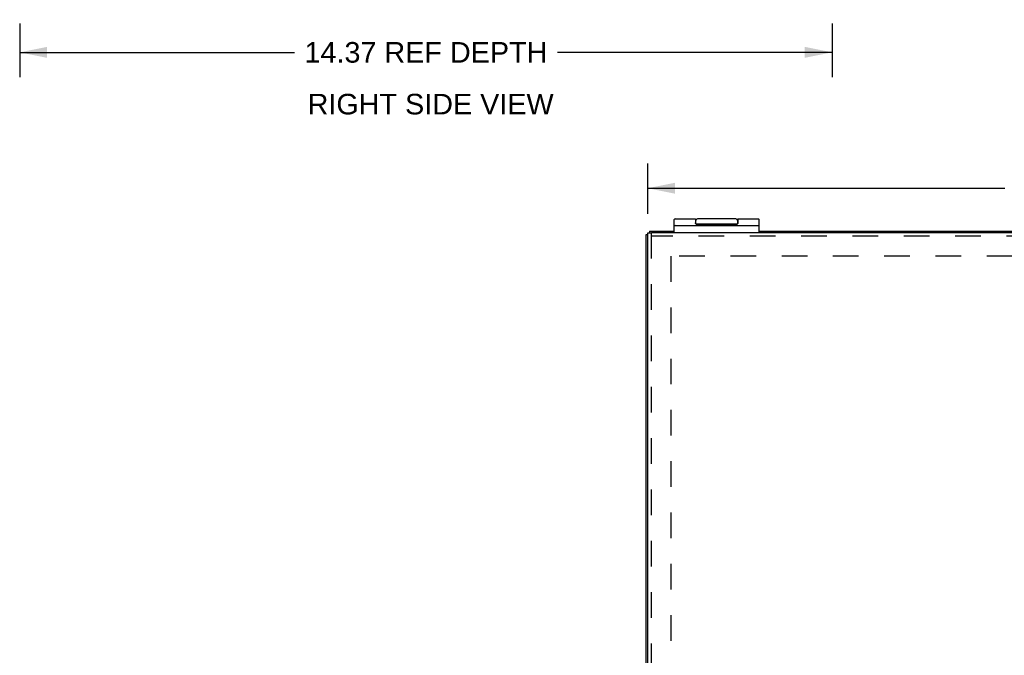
# Model space of a CAD drawing. Header units: inches. Extents: x 0 to 82.5, y 0 to 53.4.
# Tile 83 of 128: x 42.4 to 59.9, y 11.2 to 22.5. Entities that reach past the tile are written whole.
import ezdxf

# ---------------------------------------------------------------- set-up
doc = ezdxf.new("R2010")
doc.units = ezdxf.units.IN
doc.header["$LTSCALE"] = 4.538835
doc.header["$MEASUREMENT"] = 0
doc.linetypes.add('HIDDEN', pattern=[0.2, 0.1, -0.1])
doc.layers.get('0').update_dxf_attribs({"linetype": 'CONTINUOUS'})
for name, color, linetype in [('DEFAULT_2', 8, 'HIDDEN'), ('DIMENSIONS', 7, 'CONTINUOUS'), ('DOOR_ASSEMBLY', 7, 'CONTINUOUS')]:
    doc.layers.add(name, color=color, linetype=linetype)
doc.styles.get("Standard").update_dxf_attribs({"font": 'arial.ttf'})
doc.dimstyles.new('DIMSTYLE_2', dxfattribs={"dimtxt": 0.364078, "dimasz": 0.485437, "dimexe": 0.09, "dimexo": 0.07, "dimgap": 0.0375, "dimtad": 0, "dimtih": 1, "dimtoh": 1, "dimzin": 4, "dimdsep": 46, "dimtxsty": 'Standard', "dimblk": '_FILLED', "dimblk1": '_FILLED', "dimblk2": '_FILLED', "dimcen": 0.09, "dimadec": 3, "dimazin": 1, "dimtfac": 1, "dimtdec": 3, "dimtofl": 0, "dimtmove": 0, "dimatfit": 3, "dimldrblk": '_FILLED', "dimfxl": 0, "dimtolj": 1, "dimtzin": 4, "dimarcsym": 0})

# ---------------------------------------------------------------- blocks, each defined once
blk = doc.blocks.new('_FILLED')
at = {"color": 0, "linetype": 'ByBlock'}
blk.add_solid([(0, 0), (-1, 0.2), (-1, -0.2)], dxfattribs=at)
blk = doc.blocks.new('*D3')
at = {"layer": 'DIMENSIONS', "color": 2, "linetype": 'Continuous'}
for p, q in [((42.437, 22.421), (42.437, 21.476)), ((56.807, 22.421), (56.807, 21.476)), ((42.437, 21.913), (47.295, 21.913)), ((56.807, 21.913), (51.949, 21.913))]:
    blk.add_line(p, q, dxfattribs=at)
at = {"layer": 'DIMENSIONS', "color": 2, "linetype": 'Continuous', "xscale": 0.4854368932, "yscale": 0.4854368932, "zscale": 0.4854368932, "rotation": 180}
blk.add_blockref('_FILLED', (42.437, 21.913), dxfattribs=at)
at = {"layer": 'DIMENSIONS', "color": 2, "linetype": 'Continuous', "xscale": 0.4854368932, "yscale": 0.4854368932, "zscale": 0.4854368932}
blk.add_blockref('_FILLED', (56.807, 21.913), dxfattribs=at)
at = {"layer": 'DIMENSIONS', "color": 2, "linetype": 'Continuous', "insert": (49.622, 22.095), "char_height": 0.36408, "width": 4.28908, "attachment_point": 2, "line_spacing_factor": 0.9}
blk.add_mtext('14.37 REF DEPTH', dxfattribs=at)
blk = doc.blocks.new('*D19')
at = {"layer": 'DIMENSIONS', "color": 2, "linetype": 'Continuous'}
for p, q in [((53.544, 19.057), (53.544, 19.946)), ((69.484, 19.057), (69.484, 19.946)), ((53.544, 19.509), (59.863, 19.509)), ((69.484, 19.509), (63.164, 19.509))]:
    blk.add_line(p, q, dxfattribs=at)
at = {"layer": 'DIMENSIONS', "color": 2, "linetype": 'Continuous', "xscale": 0.4854368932, "yscale": 0.4854368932, "zscale": 0.4854368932, "rotation": 180}
blk.add_blockref('_FILLED', (53.544, 19.509), dxfattribs=at)
at = {"layer": 'DIMENSIONS', "color": 2, "linetype": 'Continuous', "xscale": 0.4854368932, "yscale": 0.4854368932, "zscale": 0.4854368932}
blk.add_blockref('_FILLED', (69.484, 19.509), dxfattribs=at)
at = {"layer": 'DIMENSIONS', "color": 2, "linetype": 'Continuous', "insert": (61.514, 19.691), "char_height": 0.3641, "width": 2.93698, "attachment_point": 2, "line_spacing_factor": 0.9}
blk.add_mtext('15.94 DOOR', dxfattribs=at)

msp = doc.modelspace()

# ---------------------------------------------------------------- linework, layer by layer
at = {"color": 7, "linetype": 'Continuous'}
for p, q in [((53.514, 1.858), (53.514, 18.688)), ((53.514, 18.688), (53.544, 18.688)), ((53.574, 18.747), (53.574, 18.718)), ((53.574, 18.747), (54.014, 18.747)), ((55.514, 18.747), (60.764, 18.747))]:
    msp.add_line(p, q, dxfattribs=at)
at = {"layer": 'DEFAULT_2', "color": 8, "linetype": 'HIDDEN'}
for p, q in [((53.951, 18.309), (53.951, 3.185)), ((69.076, 18.309), (53.951, 18.309))]:
    msp.add_line(p, q, dxfattribs=at)
at = {"layer": 'DOOR_ASSEMBLY', "color": 7, "linetype": 'Continuous'}
for p, q in [((54.014, 18.718), (54.014, 18.954)), ((54.027, 18.967), (54.389, 18.967)), ((54.027, 18.848), (55.501, 18.848)), ((54.389, 18.967), (54.389, 18.898)), ((54.394, 18.888), (54.39, 18.888)), ((54.39, 18.848), (54.39, 18.858)), ((54.39, 18.858), (55.14, 18.858)), ((54.394, 18.883), (54.394, 18.937)), ((54.399, 18.882), (55.129, 18.882)), ((55.104, 18.967), (54.424, 18.967)), ((54.639, 18.848), (54.639, 18.858)), ((54.653, 18.848), (54.653, 18.858)), ((54.888, 18.848), (54.888, 18.858)), ((55.036, 18.848), (55.036, 18.858)), ((55.134, 18.937), (55.134, 18.883)), ((55.137, 18.888), (55.134, 18.888)), ((55.134, 18.848), (55.134, 18.858)), ((55.139, 18.967), (55.501, 18.967)), ((55.14, 18.848), (55.14, 18.858)), ((55.514, 18.718), (55.514, 18.954)), ((53.544, 2.778), (53.544, 18.718)), ((53.544, 18.718), (53.604, 18.718)), ((69.419, 18.718), (53.609, 18.718))]:
    msp.add_line(p, q, dxfattribs=at)
at = {"layer": 'DOOR_ASSEMBLY', "color": 8, "linetype": 'HIDDEN'}
for p, q in [((53.604, 18.718), (53.604, 2.778)), ((69.419, 18.658), (53.609, 18.658))]:
    msp.add_line(p, q, dxfattribs=at)
at = {"layer": 'DOOR_ASSEMBLY', "color": 7, "linetype": 'Continuous'}
for points in [[(54.399, 18.882), (54.399, 18.882), (54.398, 18.882), (54.398, 18.882), (54.398, 18.882), (54.398, 18.882), (54.398, 18.882), (54.398, 18.882), (54.398, 18.882), (54.398, 18.882), (54.398, 18.882), (54.397, 18.882), (54.397, 18.882), (54.397, 18.882), (54.397, 18.882), (54.397, 18.882), (54.397, 18.882), (54.397, 18.882), (54.397, 18.882), (54.397, 18.882), (54.396, 18.882), (54.396, 18.882), (54.396, 18.882), (54.396, 18.882), (54.396, 18.882), (54.396, 18.882), (54.396, 18.882), (54.396, 18.882), (54.396, 18.882), (54.395, 18.883), (54.395, 18.883), (54.395, 18.883), (54.395, 18.883), (54.395, 18.883), (54.395, 18.883), (54.395, 18.883), (54.395, 18.883), (54.395, 18.883), (54.394, 18.883), (54.394, 18.883), (54.394, 18.883), (54.394, 18.883), (54.394, 18.883), (54.394, 18.883), (54.394, 18.883), (54.394, 18.884), (54.393, 18.884), (54.393, 18.884), (54.393, 18.884), (54.393, 18.884), (54.393, 18.884), (54.393, 18.884), (54.393, 18.884), (54.393, 18.884), (54.392, 18.884), (54.392, 18.885), (54.392, 18.885), (54.392, 18.885), (54.392, 18.885), (54.392, 18.885), (54.392, 18.885), (54.392, 18.885), (54.392, 18.886), (54.391, 18.886), (54.391, 18.886), (54.391, 18.886), (54.391, 18.886), (54.391, 18.886), (54.391, 18.887), (54.391, 18.887), (54.391, 18.887), (54.39, 18.887), (54.39, 18.888), (54.39, 18.888), (54.39, 18.888), (54.39, 18.888), (54.39, 18.889), (54.39, 18.889), (54.39, 18.889), (54.39, 18.889), (54.39, 18.89), (54.389, 18.89), (54.389, 18.89), (54.389, 18.891), (54.389, 18.891), (54.389, 18.891), (54.389, 18.892), (54.389, 18.892), (54.389, 18.893), (54.389, 18.893), (54.389, 18.894), (54.389, 18.894), (54.389, 18.895), (54.389, 18.895), (54.389, 18.896), (54.389, 18.896), (54.389, 18.897), (54.389, 18.898)], [(55.139, 18.967), (55.139, 18.898), (55.139, 18.897), (55.139, 18.896), (55.139, 18.896), (55.139, 18.895), (55.139, 18.895), (55.139, 18.894), (55.138, 18.894), (55.138, 18.893), (55.138, 18.893), (55.138, 18.892), (55.138, 18.892), (55.138, 18.891), (55.138, 18.891), (55.138, 18.891), (55.138, 18.89), (55.138, 18.89), (55.138, 18.89), (55.138, 18.889), (55.138, 18.889), (55.137, 18.889), (55.137, 18.889), (55.137, 18.888), (55.137, 18.888), (55.137, 18.888), (55.137, 18.888), (55.137, 18.887), (55.137, 18.887), (55.137, 18.887), (55.136, 18.887), (55.136, 18.886), (55.136, 18.886), (55.136, 18.886), (55.136, 18.886), (55.136, 18.886), (55.136, 18.886), (55.136, 18.885), (55.136, 18.885), (55.135, 18.885), (55.135, 18.885), (55.135, 18.885), (55.135, 18.885), (55.135, 18.885), (55.135, 18.884), (55.135, 18.884), (55.135, 18.884), (55.134, 18.884), (55.134, 18.884), (55.134, 18.884), (55.134, 18.884), (55.134, 18.884), (55.134, 18.884), (55.134, 18.884), (55.134, 18.883), (55.133, 18.883), (55.133, 18.883), (55.133, 18.883), (55.133, 18.883), (55.133, 18.883), (55.133, 18.883), (55.133, 18.883), (55.133, 18.883), (55.133, 18.883), (55.132, 18.883), (55.132, 18.883), (55.132, 18.883), (55.132, 18.883), (55.132, 18.883), (55.132, 18.883), (55.132, 18.882), (55.132, 18.882), (55.131, 18.882), (55.131, 18.882), (55.131, 18.882), (55.131, 18.882), (55.131, 18.882), (55.131, 18.882), (55.131, 18.882), (55.131, 18.882), (55.131, 18.882), (55.13, 18.882), (55.13, 18.882), (55.13, 18.882), (55.13, 18.882), (55.13, 18.882), (55.13, 18.882), (55.13, 18.882), (55.13, 18.882), (55.13, 18.882), (55.13, 18.882), (55.129, 18.882), (55.129, 18.882), (55.129, 18.882), (55.129, 18.882), (55.129, 18.882), (55.129, 18.882), (55.129, 18.882), (55.129, 18.882)]]:
    msp.add_lwpolyline(points, dxfattribs=at)
for centre, radius, start, end in [((54.027, 18.954), 0.013, 90, 180), ((54.027, 18.835), 0.013, 90, 180), ((54.424, 18.937), 0.03, 90, 180), ((55.104, 18.937), 0.03, 0, 90), ((55.501, 18.954), 0.013, 0, 90), ((55.501, 18.835), 0.013, 0, 90)]:
    msp.add_arc(centre, radius, start, end, dxfattribs=at)

# ---------------------------------------------------------------- texts
at = {"layer": 'DIMENSIONS', "color": 2, "linetype": 'Continuous', "insert": (49.705, 21.179), "char_height": 0.36408, "width": 4.34186, "attachment_point": 2, "line_spacing_factor": 0.9}
msp.add_mtext('RIGHT SIDE VIEW', dxfattribs=at)

# ---------------------------------------------------------------- dimensions: what is measured, and where the dimension line sits
at = {"layer": 'DIMENSIONS', "color": 2, "linetype": 'Continuous'}
for base, p1, p2, text, picture, middle in [((42.437, 21.913), (56.807, 22.491), (42.437, 22.491), '<> REF DEPTH', '*D3', (49.622, 21.913)), ((53.544, 19.509), (69.484, 18.987), (53.544, 18.987), '<> DOOR', '*D19', (61.514, 19.509))]:
    dim = msp.add_linear_dim(base=base, p1=p1, p2=p2, angle=180, text=text, dimstyle='DIMSTYLE_2', dxfattribs=at)
    dim.commit()
    dim.dimension.update_dxf_attribs({"geometry": picture, "text_midpoint": middle, "dimtype": 160})

doc.saveas('drawing.dxf')
